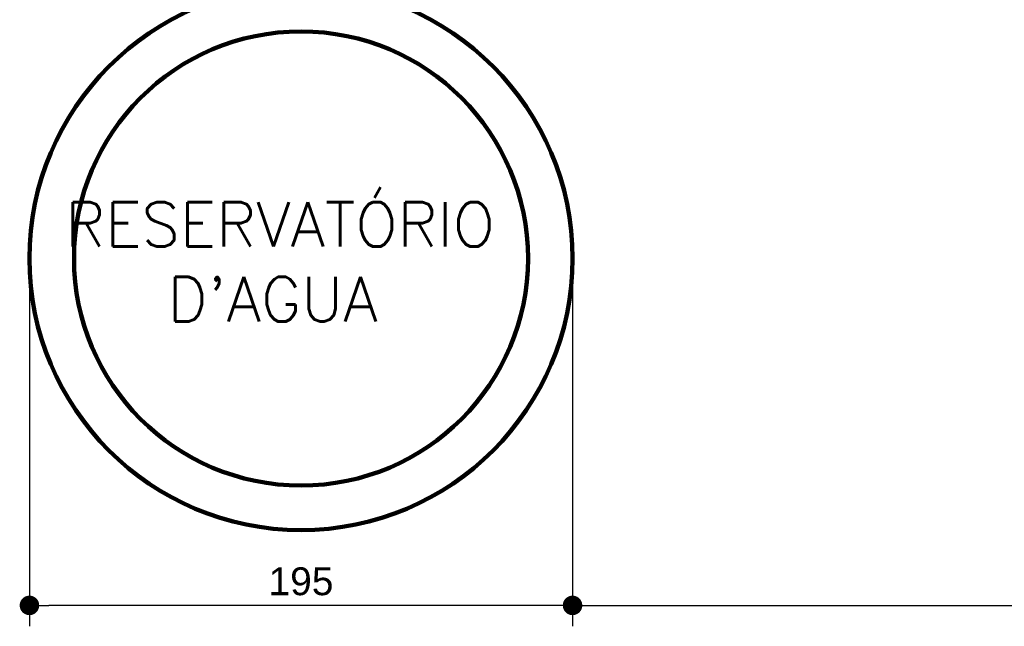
# Model space of a CAD drawing. Header units: metres. Extents: x -44 to 208, y -13 to 238.
# Tile 81 of 154: x -20.03 to -16.5, y 205.34 to 207.52. Entities that reach past the tile are written whole.
import ezdxf

# ---------------------------------------------------------------- set-up
doc = ezdxf.new("R2010")
doc.units = ezdxf.units.M
doc.header["$MEASUREMENT"] = 0
doc.layers.add('ALV-ALT', color=7, linetype='Continuous', lineweight=90)
doc.layers.add('CTA-GER', color=35, linetype='Continuous')
doc.layers.add('HTC-EST', color=253, linetype='Continuous')
doc.styles.add('50-30', font='romans.shx', dxfattribs={"height": 0.16})
doc.styles.add('Texto Cota', font='arial.ttf')
doc.dimstyles.new('ARQ-1-50', dxfattribs={"dimscale": 0, "dimtxt": 0.1, "dimasz": 0.07, "dimexe": 0.075, "dimexo": 0.1, "dimgap": 0.035, "dimtad": 1, "dimdec": 0, "dimlfac": 100, "dimzin": 1, "dimdsep": 46, "dimtxsty": 'Texto Cota', "dimblk": 'DOT', "dimcen": 0.1, "dimclrd": 256, "dimclre": 256, "dimclrt": 15, "dimaunit": 1, "dimadec": 0, "dimazin": 0, "dimtfac": 1.8, "dimtdec": 0, "dimtix": 1, "dimtmove": 2, "dimatfit": 1, "dimldrblk": 'DOT', "dimfxl": 1, "dimtolj": 1, "dimtzin": 4, "dimlwd": -1, "dimarcsym": 0})

# ---------------------------------------------------------------- blocks, each defined once
blk = doc.blocks.new('ENTORNO')
at = {"layer": 'ALV-ALT'}
for radius in [0.975, 0.815]:
    blk.add_circle((112.4341, -27.1144), radius, dxfattribs=at)
at = {"layer": 'HTC-EST', "style": '50-30'}
for s, p in [('RESERVATÓRIO', (111.5875, -27.072)), ("D'AGUA", (111.9548, -27.3409))]:
    blk.add_text(s, height=0.16, dxfattribs=at).set_placement(p)
blk = doc.blocks.new('_DOT')
at = {"color": 0, "linetype": 'ByBlock'}
blk.add_line((-0.5, 0), (-1, 0), dxfattribs=at)
at = {"color": 0, "linetype": 'ByBlock', "const_width": 0.5}
blk.add_lwpolyline([(-0.25, 0, 1), (0.25, 0, 1)], format="xyb", close=True, dxfattribs=at)
blk = doc.blocks.new('*D4161')
at = {"layer": 'CTA-GER', "lineweight": -2, "transparency": 16777216}
for p, q in [((-18.0501, 206.5738), (-18.0501, 205.3387)), ((-13.75, 206.5738), (-13.75, 205.3387))]:
    blk.add_line(p, q, dxfattribs=at)
at = {"layer": 'CTA-GER', "transparency": 16777216}
blk.add_line((-17.9801, 205.4137), (-13.82, 205.4137), dxfattribs=at)
at = {"layer": 'Defpoints', "color": 0, "transparency": 16777216}
for p in [(-18.0501, 206.6738), (-13.75, 206.6738), (-13.75, 205.4137)]:
    blk.add_point(p, dxfattribs=at)
at = {"layer": 'CTA-GER', "transparency": 16777216, "xscale": 0.07, "yscale": 0.07, "zscale": 0.07, "rotation": 180}
blk.add_blockref('_DOT', (-18.0501, 205.4137), dxfattribs=at)
at = {"layer": 'CTA-GER', "transparency": 16777216, "xscale": 0.07, "yscale": 0.07, "zscale": 0.07}
blk.add_blockref('_DOT', (-13.75, 205.4137), dxfattribs=at)
at = {"layer": 'CTA-GER', "color": 15, "transparency": 16777216, "insert": (-15.9001, 205.4998), "char_height": 0.1, "attachment_point": 5, "style": 'Texto Cota'}
blk.add_mtext('\\A1;430', dxfattribs=at)
blk = doc.blocks.new('*D4162')
at = {"layer": 'CTA-GER', "lineweight": -2, "transparency": 16777216}
for p, q in [((-20, 206.5523), (-20, 205.3387)), ((-18.0501, 206.5738), (-18.0501, 205.3387))]:
    blk.add_line(p, q, dxfattribs=at)
at = {"layer": 'CTA-GER', "transparency": 16777216}
blk.add_line((-18.1201, 205.4137), (-19.93, 205.4137), dxfattribs=at)
at = {"layer": 'Defpoints', "color": 0, "transparency": 16777216}
for p in [(-18.0501, 206.6738), (-20, 206.6523), (-20, 205.4137)]:
    blk.add_point(p, dxfattribs=at)
at = {"layer": 'CTA-GER', "transparency": 16777216, "xscale": 0.07, "yscale": 0.07, "zscale": 0.07, "rotation": 180}
blk.add_blockref('_DOT', (-20, 205.4137), dxfattribs=at)
at = {"layer": 'CTA-GER', "transparency": 16777216, "xscale": 0.07, "yscale": 0.07, "zscale": 0.07}
blk.add_blockref('_DOT', (-18.0501, 205.4137), dxfattribs=at)
at = {"layer": 'CTA-GER', "color": 15, "transparency": 16777216, "insert": (-19.0251, 205.4997), "char_height": 0.1, "attachment_point": 5, "style": 'Texto Cota'}
blk.add_mtext('\\A1;195', dxfattribs=at)

msp = doc.modelspace()

# ---------------------------------------------------------------- block references
msp.add_blockref('ENTORNO', (-131.4591, 233.7735))

# ---------------------------------------------------------------- dimensions: what is measured, and where the dimension line sits
at = {"layer": 'CTA-GER'}
for base, p2, picture, middle in [((-20, 205.4137), (-20, 206.6523), '*D4162', (-19.0251, 205.4997)), ((-13.75, 205.4137), (-13.75, 206.6738), '*D4161', (-15.9001, 205.4998))]:
    dim = msp.add_linear_dim(base=base, p1=(-18.0501, 206.6738), p2=p2, dimstyle='ARQ-1-50', override={"dimscale": 1}, dxfattribs=at)
    dim.commit()
    dim.dimension.update_dxf_attribs({"geometry": picture, "text_midpoint": middle})

doc.saveas('drawing.dxf')
